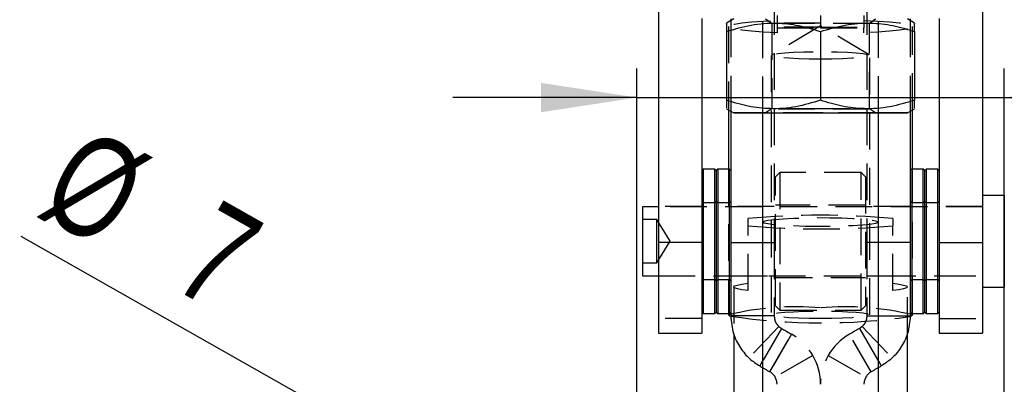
# Model space of a CAD drawing. Extents: x 96 to 729, y 56 to 551.
# Tile 12 of 15: x 348 to 416, y 465 to 491. Entities that reach past the tile are written whole.
import ezdxf

# ---------------------------------------------------------------- set-up
doc = ezdxf.new("R2010")
doc.units = 0
doc.header["$LTSCALE"] = 2
doc.linetypes.add('HIDDEN', pattern=[1.905, 1.27, -0.635])
doc.layers.get('0').update_dxf_attribs({"linetype": 'CONTINUOUS'})
doc.styles.add('SLDTEXTSTYLE0', font='TXT', dxfattribs={"width": 0.75})
doc.dimstyles.new('SLDDIMSTYLE0', dxfattribs={"dimtxt": 7, "dimasz": 6.604, "dimexe": 0, "dimexo": 0.0625, "dimgap": 1.75, "dimtad": 1, "dimdec": 3, "dimrnd": 1e-09, "dimzin": 12, "dimtxsty": 'SLDTEXTSTYLE0', "dimsah": 1, "dimcen": 0.09, "dimazin": 3, "dimtfac": 1, "dimtdec": 3, "dimtmove": 0, "dimatfit": 3, "dimtolj": 1, "dimtzin": 12})
doc.dimstyles.new('SLDDIMSTYLE5', dxfattribs={"dimtxt": 7, "dimasz": 6.604, "dimexe": 0, "dimexo": 0.0625, "dimgap": 1.75, "dimtad": 1, "dimdec": 3, "dimrnd": 1e-09, "dimzin": 12, "dimtxsty": 'SLDTEXTSTYLE0', "dimblk1": 'NONE', "dimsah": 1, "dimcen": 0, "dimazin": 3, "dimtfac": 1, "dimtdec": 3, "dimtmove": 0, "dimatfit": 3, "dimtolj": 1, "dimtzin": 12})

# ---------------------------------------------------------------- blocks, each defined once
blk = doc.blocks.new('_D_8')
at = {"color": 179, "linetype": 'CONTINUOUS'}
for p, q in [((390.5, 453.457), (390.5, 487.201)), ((415.9, 453.457), (415.9, 487.201)), ((390.5, 485.201), (377.8, 485.201)), ((390.5, 485.201), (415.9, 485.201)), ((415.9, 485.201), (445.455, 485.201))]:
    blk.add_line(p, q, dxfattribs=at)
for points in [[(390.5, 485.201), (383.896, 486.217), (383.896, 484.185)], [(415.9, 485.201), (422.504, 484.185), (422.504, 486.217)]]:
    blk.add_solid(points, dxfattribs=at)
at = {"color": 179, "linetype": 'CONTINUOUS', "insert": (421.665, 494.224, -13.508), "char_height": 7, "attachment_point": 1, "style": 'SLDTEXTSTYLE0'}
blk.add_mtext('25,4', dxfattribs=at)
blk = doc.blocks.new('_D_10')
at = {"color": 179, "linetype": 'CONTINUOUS'}
for q in [(347.972, 475.584), (393.544, 449.73)]:
    blk.add_line((387.456, 453.184), q, dxfattribs=at)
blk.add_solid([(387.456, 453.184), (382.213, 457.327), (381.21, 455.559)], dxfattribs=at)
at = {"color": 179, "linetype": 'CONTINUOUS', "char_height": 7, "attachment_point": 1, "rotation": 330.43311, "style": 'SLDTEXTSTYLE0'}
for s, insert in [('%%c', (352.396, 483.382, -13.508)), ('7', (361.631, 478.266, -13.508))]:
    blk.add_mtext(s, dxfattribs=dict(at, insert=insert))
blk = doc.blocks.new('_NONE')

msp = doc.modelspace()

# ---------------------------------------------------------------- linework, layer by layer
at = {"color": 7, "linetype": 'CONTINUOUS'}
for p, q in [((391.999963, 527.507787), (391.999963, 475.163554)), ((414.399962, 527.507787), (414.399962, 475.163554)), ((394.999962, 490.660925), (394.999962, 475.163554)), ((397.199962, 490.640153), (396.699962, 490.35148)), ((396.999962, 490.639386), (396.999962, 490.524684)), ((409.699962, 490.35148), (409.199962, 490.640153)), ((409.399962, 490.639386), (409.399962, 490.524684)), ((411.399962, 490.660925), (411.399962, 475.163554)), ((396.699962, 489.771214), (396.699962, 485.009675)), ((403.199962, 489.771497), (403.199962, 485.009962)), ((409.699962, 489.771214), (409.699962, 485.009675)), ((396.699962, 484.428831), (397.199962, 484.140155)), ((409.199962, 484.140155), (409.699962, 484.428831)), ((396.849962, 484.342226), (396.849962, 480.257788)), ((396.999962, 484.255624), (396.999962, 475.180746)), ((399.199962, 484.140155), (399.199962, 460.140553)), ((407.199962, 460.140553), (407.199962, 484.140155)), ((409.399962, 484.255624), (409.399962, 475.180746)), ((409.549962, 480.257788), (409.549962, 484.342226)), ((395.099962, 480.257788), (394.999962, 480.157786)), ((395.899962, 480.257788), (395.099962, 480.257788)), ((395.099962, 480.257788), (395.099962, 470.257786)), ((395.999962, 480.157786), (395.899962, 480.257788)), ((395.899962, 470.257786), (395.899962, 480.257788)), ((396.099962, 480.257788), (395.999962, 480.157786)), ((395.999962, 480.157786), (395.999962, 470.357784)), ((396.899962, 480.257788), (396.099962, 480.257788)), ((396.099962, 480.257788), (396.099962, 470.257786)), ((396.999962, 480.157786), (396.899962, 480.257788)), ((396.899962, 470.257786), (396.899962, 480.257788)), ((409.499962, 480.257788), (409.399962, 480.157786)), ((410.299962, 480.257788), (409.499962, 480.257788)), ((409.499962, 480.257788), (409.499962, 470.257786)), ((410.399962, 480.157786), (410.299962, 480.257788)), ((410.299962, 470.257786), (410.299962, 480.257788)), ((410.499962, 480.257788), (410.399962, 480.157786)), ((410.399962, 470.357784), (410.399962, 480.157786)), ((411.299962, 480.257788), (410.499962, 480.257788)), ((410.499962, 480.257788), (410.499962, 470.257786)), ((411.399962, 480.157786), (411.299962, 480.257788)), ((411.299962, 470.257786), (411.299962, 480.257788)), ((415.899962, 478.432787), (414.399962, 478.432787)), ((415.899962, 478.432787), (415.899962, 472.082787)), ((391.999963, 477.639035), (390.899963, 477.639035)), ((390.899963, 477.639035), (390.899963, 472.876535)), ((394.999962, 475.163554), (391.999963, 475.163554)), ((391.999963, 475.163554), (391.999963, 468.907786)), ((394.999962, 475.163554), (394.999962, 468.907786)), ((396.999962, 475.180746), (396.999962, 470.097245)), ((409.399962, 475.180746), (409.399962, 470.097245)), ((411.399962, 475.163554), (414.399962, 475.163554)), ((411.399962, 475.163554), (411.399962, 468.907786)), ((414.399962, 475.163554), (414.399962, 468.907786)), ((390.899963, 472.876535), (391.999963, 472.876535)), ((414.399962, 472.082787), (415.899962, 472.082787)), ((394.999962, 470.357784), (395.099962, 470.257786)), ((395.099962, 470.257786), (395.899962, 470.257786)), ((395.899962, 470.257786), (395.999962, 470.357784)), ((395.999962, 470.357784), (396.099962, 470.257786)), ((396.099962, 470.257786), (396.899962, 470.257786)), ((396.849962, 470.257786), (396.849962, 470.168744)), ((396.899962, 470.257786), (396.999962, 470.357784)), ((409.399962, 470.357784), (409.499962, 470.257786)), ((409.499962, 470.257786), (410.299962, 470.257786)), ((409.549962, 470.168744), (409.549962, 470.257786)), ((410.299962, 470.257786), (410.399962, 470.357784)), ((410.399962, 470.357784), (410.499962, 470.257786)), ((410.499962, 470.257786), (411.299962, 470.257786)), ((411.299962, 470.257786), (411.399962, 470.357784)), ((399.199962, 470.097245), (396.999962, 470.097245)), ((407.199962, 470.097245), (409.399962, 470.097245)), ((391.999963, 468.907786), (394.999962, 468.907786)), ((397.199962, 468.856987), (397.199962, 460.140464)), ((409.199962, 460.140464), (409.199962, 468.856987)), ((411.399962, 468.907786), (414.399962, 468.907786)), ((399.199962, 466.979553), (398.999962, 466.633142)), ((407.199962, 466.979553), (407.399962, 466.633142))]:
    msp.add_line(p, q, dxfattribs=at)
at = {"color": 7, "linetype": 'HIDDEN'}
for p, q in [((399.199962, 517.140497), (399.199962, 484.140155)), ((407.199962, 484.140155), (407.199962, 517.140497)), ((399.999962, 495.884542), (399.999962, 475.180746)), ((406.399962, 495.884542), (406.399962, 475.180746)), ((399.409393, 490.640153), (399.824962, 490.349171)), ((400.199962, 490.870115), (400.199962, 490.018715)), ((403.199962, 490.870115), (403.199962, 490.018715)), ((406.199962, 490.870115), (406.199962, 490.018715)), ((406.574962, 490.349171), (406.990531, 490.640153)), ((396.849962, 490.110268), (396.849962, 484.342226)), ((396.999962, 490.524684), (396.999962, 484.255624)), ((399.824962, 490.349171), (399.824962, 484.431141)), ((403.199962, 490.153071), (399.82773, 488.149253)), ((403.199962, 490.063381), (400.199962, 490.063381)), ((400.199962, 490.018715), (400.199962, 489.682619)), ((400.199962, 490.018715), (403.199962, 490.018715)), ((406.572194, 488.149253), (403.199962, 490.153071)), ((403.199962, 490.063381), (406.199962, 490.063381)), ((403.199962, 490.018715), (406.199962, 490.018715)), ((406.199962, 489.682619), (406.199962, 490.018715)), ((406.574962, 484.431141), (406.574962, 490.349171)), ((409.399962, 490.524684), (409.399962, 484.255624)), ((409.549962, 484.342226), (409.549962, 490.110268)), ((399.799962, 488.11612), (399.799962, 470.168744)), ((406.599962, 470.168744), (406.599962, 488.11612)), ((399.824962, 484.431141), (399.409393, 484.140155)), ((403.199962, 485.009962), (403.199962, 485.008811)), ((406.990531, 484.140155), (406.574962, 484.431141)), ((396.849962, 480.257788), (396.849962, 470.257786)), ((400.399962, 480.020286), (400.099962, 479.720284)), ((400.099962, 470.795286), (400.099962, 479.720284)), ((400.399962, 480.020286), (400.399962, 470.495284)), ((405.999962, 480.020286), (400.399962, 480.020286)), ((405.999962, 470.495284), (405.999962, 480.020286)), ((406.299962, 479.720284), (405.999962, 480.020286)), ((406.299962, 479.720284), (406.299962, 470.795286)), ((409.549962, 470.257786), (409.549962, 480.257788)), ((394.999962, 477.657785), (391.999963, 477.657785)), ((414.399962, 477.639035), (391.999963, 477.639035)), ((395.099962, 477.907785), (394.999962, 478.007787)), ((395.899962, 477.907785), (395.099962, 477.907785)), ((395.999962, 478.007787), (395.899962, 477.907785)), ((396.099962, 477.907785), (395.999962, 478.007787)), ((396.899962, 477.907785), (396.099962, 477.907785)), ((396.999962, 478.007787), (396.899962, 477.907785)), ((399.999962, 477.657785), (396.999962, 477.657785)), ((406.299962, 477.757786), (400.099962, 477.757786)), ((409.399962, 477.657785), (406.399962, 477.657785)), ((409.499962, 477.907785), (409.399962, 478.007787)), ((410.299962, 477.907785), (409.499962, 477.907785)), ((410.399962, 478.007787), (410.299962, 477.907785)), ((410.499962, 477.907785), (410.399962, 478.007787)), ((411.299962, 477.907785), (410.499962, 477.907785)), ((411.399962, 478.007787), (411.299962, 477.907785)), ((414.399962, 477.657785), (411.399962, 477.657785)), ((391.899962, 476.757784), (390.899963, 476.757784)), ((391.899962, 474.302106), (391.899962, 476.757784)), ((392.801253, 475.257785), (391.899962, 476.757784)), ((398.199962, 476.333448), (398.199962, 476.840307)), ((398.199962, 471.846604), (398.199962, 476.333448)), ((408.199962, 476.840307), (408.199962, 476.333448)), ((408.199962, 471.846604), (408.199962, 476.333448)), ((391.899962, 473.757786), (392.801253, 475.257785)), ((399.199962, 475.180746), (399.999962, 475.180746)), ((399.999962, 475.180746), (399.999962, 470.097245)), ((406.399962, 475.180746), (406.399962, 470.097245)), ((407.199962, 475.180746), (406.399962, 475.180746)), ((391.899962, 473.757786), (391.899962, 474.302106)), ((390.899963, 473.757786), (391.899962, 473.757786)), ((391.999963, 472.876535), (414.399962, 472.876535)), ((391.999963, 472.857785), (394.999962, 472.857785)), ((394.999962, 472.507787), (395.099962, 472.607785)), ((395.099962, 472.607785), (395.899962, 472.607785)), ((395.899962, 472.607785), (395.999962, 472.507787)), ((395.999962, 472.507787), (396.099962, 472.607785)), ((396.099962, 472.607785), (396.899962, 472.607785)), ((396.899962, 472.607785), (396.999962, 472.507787)), ((396.999962, 472.857785), (399.999962, 472.857785)), ((400.099962, 472.757787), (406.299962, 472.757787)), ((406.399962, 472.857785), (409.399962, 472.857785)), ((409.399962, 472.507787), (409.499962, 472.607785)), ((409.499962, 472.607785), (410.299962, 472.607785)), ((410.299962, 472.607785), (410.399962, 472.507787)), ((410.399962, 472.507787), (410.499962, 472.607785)), ((410.499962, 472.607785), (411.299962, 472.607785)), ((411.299962, 472.607785), (411.399962, 472.507787)), ((411.399962, 472.857785), (414.399962, 472.857785)), ((397.199962, 472.100035), (397.199962, 468.856987)), ((409.199962, 468.856987), (409.199962, 472.100035)), ((400.099962, 470.795286), (400.399962, 470.495284)), ((400.399962, 470.495284), (405.999962, 470.495284)), ((405.999962, 470.495284), (406.299962, 470.795286)), ((394.999962, 469.922964), (391.999963, 469.922964)), ((399.999962, 470.097245), (399.199962, 470.097245)), ((406.399962, 470.097245), (407.199962, 470.097245)), ((411.399962, 469.922964), (414.399962, 469.922964)), ((400.313974, 469.369632), (398.256011, 467.186791)), ((400.499962, 469.231219), (399.199962, 466.979553)), ((399.699088, 466.229503), (401.199088, 468.82758)), ((401.199962, 468.827073), (399.699962, 466.228996)), ((401.199088, 468.82758), (401.199962, 468.827073)), ((405.200836, 468.82758), (405.199962, 468.827073)), ((406.700836, 466.229503), (405.200836, 468.82758)), ((405.899962, 469.231219), (407.199962, 466.979553)), ((406.08595, 469.369632), (408.143914, 467.186791)), ((402.664064, 467.362971), (400.065988, 465.862972)), ((403.735861, 467.362971), (406.333937, 465.862972)), ((399.699088, 466.229503), (399.699962, 466.228996)), ((406.700836, 466.229503), (406.699962, 466.228996))]:
    msp.add_line(p, q, dxfattribs=at)
at = {"color": 8, "linetype": 'CONTINUOUS'}
for p, q in [((396.999962, 475.180746), (399.199962, 475.180746)), ((409.399962, 475.180746), (407.199962, 475.180746))]:
    msp.add_line(p, q, dxfattribs=at)
at = {"color": 7, "linetype": 'HIDDEN', "flags": 128}
for points in [[(400.199962, 489.682619), (399.24751, 489.730504), (398.422475, 489.790638), (397.751453, 489.861068), (397.256077, 489.93953), (396.952316, 490.023506), (396.849962, 490.110268), (396.952316, 490.197037), (397.256077, 490.281005), (397.751453, 490.359475), (398.422475, 490.429905), (399.24751, 490.490039), (400.199962, 490.537924)], [(403.199962, 490.349431), (402.421634, 490.349424), (401.685265, 490.349402), (401.030554, 490.349372), (400.492797, 490.349327), (400.100983, 490.349275), (399.876236, 490.349215), (399.830672, 490.349156), (399.966748, 490.349096), (400.277126, 490.349037), (400.745076, 490.348992), (401.345369, 490.348955), (402.045644, 490.348925), (402.808149, 490.34891), (403.591776, 490.34891), (404.35428, 490.348925), (405.054555, 490.348955), (405.654848, 490.348992), (406.122798, 490.349037), (406.433177, 490.349096), (406.569252, 490.349156), (406.574962, 490.349171)], [(406.199962, 490.537924), (407.152414, 490.490039), (407.97745, 490.429905), (408.648471, 490.359475), (409.143847, 490.281005), (409.447609, 490.197037), (409.549962, 490.110268), (409.447609, 490.023506), (409.143847, 489.93953), (408.648471, 489.861068), (407.97745, 489.790638), (407.152414, 489.730504), (406.199962, 489.682619)], [(403.199962, 487.856318), (402.415868, 487.863322), (401.674045, 487.883952), (401.014484, 487.9171), (400.472743, 487.960976), (400.078027, 488.01322), (399.851616, 488.071007), (399.805715, 488.131222), (399.942798, 488.190633), (400.255476, 488.246021), (400.726892, 488.294405), (401.331632, 488.333178), (402.037094, 488.360253), (402.805246, 488.374163), (403.594678, 488.374163), (404.362831, 488.360253), (405.068293, 488.333178), (405.673033, 488.294405), (406.144449, 488.246021), (406.457127, 488.190633), (406.59421, 488.131222), (406.548309, 488.071007), (406.321897, 488.01322), (405.927181, 487.960976), (405.38544, 487.9171), (404.725879, 487.883952), (403.984056, 487.863322), (403.199962, 487.856318)], [(403.199962, 484.43088), (402.421634, 484.430888), (401.685265, 484.430906), (401.030554, 484.43094), (400.492797, 484.430985), (400.100983, 484.431037), (399.876236, 484.431093), (399.830672, 484.431156), (399.966748, 484.431216), (400.277126, 484.431268), (400.745076, 484.431316), (401.345369, 484.431357), (402.045644, 484.431383), (402.808149, 484.431398), (403.591776, 484.431398), (404.35428, 484.431383), (405.054555, 484.431357), (405.654848, 484.431316), (406.122798, 484.431268), (406.433177, 484.431216), (406.569252, 484.431156), (406.523688, 484.431093), (406.298942, 484.431037), (405.907128, 484.430985), (405.36937, 484.43094), (404.714659, 484.430906), (403.978291, 484.430888), (403.199962, 484.43088)], [(407.199962, 484.139812), (407.056688, 484.139801), (406.199962, 484.139756), (405.252083, 484.139723), (404.241851, 484.1397), (403.199962, 484.139693), (402.158073, 484.1397), (401.147841, 484.139723), (400.199962, 484.139756), (399.343236, 484.139801), (399.199962, 484.139812)], [(403.199962, 484.139864), (404.043443, 484.139872), (404.844629, 484.13989), (405.563343, 484.139928), (406.163548, 484.139972), (406.615147, 484.140028), (406.895494, 484.140088), (406.990531, 484.140155), (406.895494, 484.140218), (406.615147, 484.140282), (406.163548, 484.140337), (405.563343, 484.140382), (404.844629, 484.140416), (404.043443, 484.140438), (403.199962, 484.140445), (402.356481, 484.140438), (401.555296, 484.140416), (400.836581, 484.140382), (400.236376, 484.140337), (399.784777, 484.140282), (399.50443, 484.140218), (399.409393, 484.140155), (399.50443, 484.140088), (399.784777, 484.140028), (400.236376, 484.139972), (400.836581, 484.139928), (401.555296, 484.13989), (402.356481, 484.139872), (403.199962, 484.139864)], [(399.199962, 476.586879), (399.29348, 476.652582), (399.569661, 476.715215), (400.01559, 476.771847), (400.610417, 476.819829), (401.326329, 476.856922), (402.129849, 476.881382), (402.983407, 476.892077), (403.84709, 476.888497), (404.680515, 476.870817), (405.44471, 476.83986), (406.103944, 476.797071), (406.627391, 476.744455), (406.990575, 476.684471), (407.176514, 476.619923), (407.176514, 476.553832), (406.990575, 476.489284), (406.627391, 476.429299), (406.103944, 476.376683), (405.44471, 476.333898), (404.680515, 476.302938), (403.84709, 476.285257), (402.983407, 476.281677), (402.129849, 476.292373), (401.326329, 476.316837), (400.610417, 476.353926), (400.01559, 476.401907), (399.569661, 476.458539), (399.29348, 476.521173), (399.199962, 476.586879)], [(398.199962, 471.846604), (397.769573, 471.905057), (397.4554, 471.967687), (397.264165, 472.033144), (397.199962, 472.100035), (397.264165, 472.166923), (397.4554, 472.232384), (397.769573, 472.295009), (398.199962, 472.353463)], [(408.199962, 472.353463), (408.630351, 472.295009), (408.944525, 472.232384), (409.135759, 472.166923), (409.199962, 472.100035), (409.135759, 472.033144), (408.944525, 471.967687), (408.630351, 471.905057), (408.199962, 471.846604)], [(403.199962, 469.908942), (402.415868, 469.915946), (401.674045, 469.936577), (401.014484, 469.969724), (400.472743, 470.013601), (400.078027, 470.065844), (399.851616, 470.123631), (399.805715, 470.18385), (399.942798, 470.243254), (400.255476, 470.298645), (400.726892, 470.347029), (401.331632, 470.385802), (402.037094, 470.412877), (402.805246, 470.426788), (403.594678, 470.426788), (404.362831, 470.412877), (405.068293, 470.385802), (405.673033, 470.347029), (406.144449, 470.298645), (406.457127, 470.243254), (406.59421, 470.18385), (406.548309, 470.123631), (406.321897, 470.065844), (405.927181, 470.013601), (405.38544, 469.969724), (404.725879, 469.936577), (403.984056, 469.915946), (403.199962, 469.908942)], [(400.499962, 469.231219), (400.587256, 469.18082), (400.674589, 469.130398), (400.761955, 469.079957), (400.849349, 469.029502), (400.936764, 468.979032), (401.024196, 468.928554), (401.11164, 468.878065), (401.199088, 468.82758)], [(405.899962, 469.231219), (405.812668, 469.18082), (405.725335, 469.130398), (405.63797, 469.079957), (405.550576, 469.029502), (405.46316, 468.979032), (405.375728, 468.928554), (405.288285, 468.878065), (405.200836, 468.82758)], [(399.199962, 466.517673), (399.261955, 466.48188), (399.349349, 466.431425), (399.436764, 466.380955), (399.524196, 466.330477), (399.61164, 466.279992), (399.699088, 466.229503)], [(407.199962, 466.517673), (407.137969, 466.48188), (407.050576, 466.431425), (406.96316, 466.380955), (406.875728, 466.330477), (406.788285, 466.279992), (406.700836, 466.229503)]]:
    msp.add_lwpolyline(points, dxfattribs=at)
at = {"color": 7, "linetype": 'CONTINUOUS', "flags": 128}
for points in [[(399.199962, 484.139812), (398.603696, 484.139857), (398.00381, 484.139924), (397.561807, 484.139998), (397.291116, 484.140073), (397.199962, 484.140155), (397.291116, 484.140233), (397.561807, 484.140311), (398.00381, 484.140386), (398.603696, 484.140453), (399.343236, 484.140509), (400.199962, 484.140553), (401.147841, 484.140587), (402.158073, 484.140609), (403.199962, 484.140617)], [(403.199962, 484.140617), (404.241851, 484.140609), (405.252083, 484.140587), (406.199962, 484.140553), (407.056688, 484.140509), (407.796229, 484.140453), (408.396114, 484.140386), (408.838118, 484.140311), (409.108809, 484.140233), (409.199962, 484.140155), (409.108809, 484.140073), (408.838118, 484.139998), (408.396114, 484.139924), (407.796229, 484.139857), (407.199962, 484.139812)], [(396.849962, 470.168744), (396.901395, 470.107113), (396.948856, 470.083442)], [(409.372558, 470.054855), (409.49853, 470.107113), (409.549962, 470.168744)], [(398.999962, 466.633142), (399.087256, 466.582742), (399.174589, 466.532321), (399.199962, 466.517673)], [(407.399962, 466.633142), (407.312668, 466.582742), (407.225335, 466.532321), (407.199962, 466.517673)]]:
    msp.add_lwpolyline(points, dxfattribs=at)
at = {"color": 7, "linetype": 'HIDDEN'}
for centre, radius, start, end in [((403.199962, 419.787841), 57.271144, 84.99147302, 95.00852698), ((403.199962, 533.385914), 57.271144, 264.99147302, 275.00852698), ((401.491716, 451.215991), 19.512886, 84.97763818, 103.76153427), ((404.908209, 451.215991), 19.512886, 76.23846573, 95.02236183), ((403.257778, 512.254291), 42.640157, 261.49143269, 278.24488394), ((399.199962, 465.362972), 4, 0, 60), ((407.199962, 465.362972), 4, 120, 180), ((399.199962, 465.362972), 1, 0, 60), ((407.199962, 465.362972), 1, 120, 180)]:
    msp.add_arc(centre, radius, start, end, dxfattribs=at)
at = {"color": 7, "linetype": 'CONTINUOUS'}
for points, knots in [([(396.699962, 489.771214), (397.264111, 489.938921), (398.40464, 490.277971), (400.0945, 490.402062), (401.7099, 490.220104), (402.70025, 489.921944), (403.199962, 489.771497)], [0, 0, 0, 0, 0.264602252, 0.534942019, 0.765340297, 1, 1, 1, 1]), ([(396.699962, 490.311188), (396.699962, 490.317215), (396.699962, 490.334563), (396.699962, 490.081469), (396.699962, 489.840073), (396.699962, 489.771214)], [0, 0, 0, 0, 0.27567893, 0.793385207, 1, 1, 1, 1]), ([(403.199962, 489.771497), (403.764111, 489.939155), (404.904641, 490.278106), (406.5945, 490.402044), (408.209898, 490.219956), (409.20025, 489.921706), (409.699962, 489.771214)], [0, 0, 0, 0, 0.26460225, 0.534942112, 0.765340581, 1, 1, 1, 1]), ([(409.699962, 489.771214), (409.699962, 489.840074), (409.699962, 490.077181), (409.699962, 490.331674), (409.699962, 490.315286), (409.699962, 490.309325)], [0, 0, 0, 0, 0.206610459, 0.71143049, 1, 1, 1, 1]), ([(403.199962, 485.009962), (402.635814, 484.842255), (401.495284, 484.503206), (399.805425, 484.379109), (398.190024, 484.561068), (397.199674, 484.859229), (396.699962, 485.009675)], [0, 0, 0, 0, 0.26460223, 0.534942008, 0.765340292, 1, 1, 1, 1]), ([(396.699962, 485.009675), (396.699962, 484.940775), (396.699962, 484.703528), (396.699962, 484.448773), (396.699962, 484.465044), (396.699962, 484.470968)], [0, 0, 0, 0, 0.2065174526, 0.7111086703, 1, 1, 1, 1]), ([(409.699962, 485.009675), (409.135814, 484.842019), (407.995283, 484.503073), (406.305427, 484.379125), (404.690022, 484.561222), (403.699674, 484.859471), (403.199962, 485.009962)], [0, 0, 0, 0, 0.264602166, 0.534942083, 0.765340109, 1, 1, 1, 1]), ([(409.699962, 484.469109), (409.699962, 484.463117), (409.699962, 484.445889), (409.699962, 484.699237), (409.699962, 484.940775), (409.699962, 485.009675)], [0, 0, 0, 0, 0.2760084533, 0.7934782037, 1, 1, 1, 1]), ([(396.999962, 470.097245), (397.036848, 469.683084), (397.106711, 468.898665), (397.615365, 467.890589), (398.250921, 467.129903), (398.762513, 466.790617), (398.999962, 466.633142)], [0, 0, 0, 0, 0.297193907, 0.562884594, 0.797117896, 1, 1, 1, 1]), ([(409.399962, 470.097245), (409.363076, 469.683084), (409.293213, 468.898665), (408.78456, 467.890589), (408.149003, 467.129903), (407.637411, 466.790617), (407.399962, 466.633142)], [0, 0, 0, 0, 0.297193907, 0.562884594, 0.797117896, 1, 1, 1, 1])]:
    msp.add_open_spline(points, degree=3, knots=knots, dxfattribs=at)
at = {"color": 7, "linetype": 'HIDDEN'}
for points in [[(399.999962, 470.097245), (400.008895, 469.994291), (400.025593, 469.801831), (400.151617, 469.549015), (400.309481, 469.35805), (400.440305, 469.270941), (400.499962, 469.231219)], [(406.399962, 470.097245), (406.39103, 469.994291), (406.374332, 469.801831), (406.248307, 469.549015), (406.090444, 469.35805), (405.95962, 469.270941), (405.899962, 469.231219)]]:
    msp.add_open_spline(points, degree=3, knots=[0, 0, 0, 0, 0.309149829, 0.577916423, 0.807525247, 1, 1, 1, 1], dxfattribs=at)

# ---------------------------------------------------------------- dimensions: what is measured, and where the dimension line sits
at = {"color": 179, "linetype": 'CONTINUOUS'}
dim = msp.add_linear_dim(base=(415.899962, 485.200835), p1=(390.499962, 451.457386), p2=(415.899962, 451.457386), dimstyle='SLDDIMSTYLE0', dxfattribs=at)
dim.commit()
dim.dimension.update_dxf_attribs({"geometry": '_D_8', "text_midpoint": (433.56017, 485.200835), "dimtype": 160})
dim = msp.add_diameter_dim_2p(p1=(393.544193, 449.730348), p2=(387.455732, 453.184424), dimstyle='SLDDIMSTYLE5', dxfattribs=at)
dim.commit()
dim.dimension.update_dxf_attribs({"geometry": '_D_10', "text_midpoint": (356.936957, 470.498214), "dimtype": 163})

doc.saveas('drawing.dxf')
